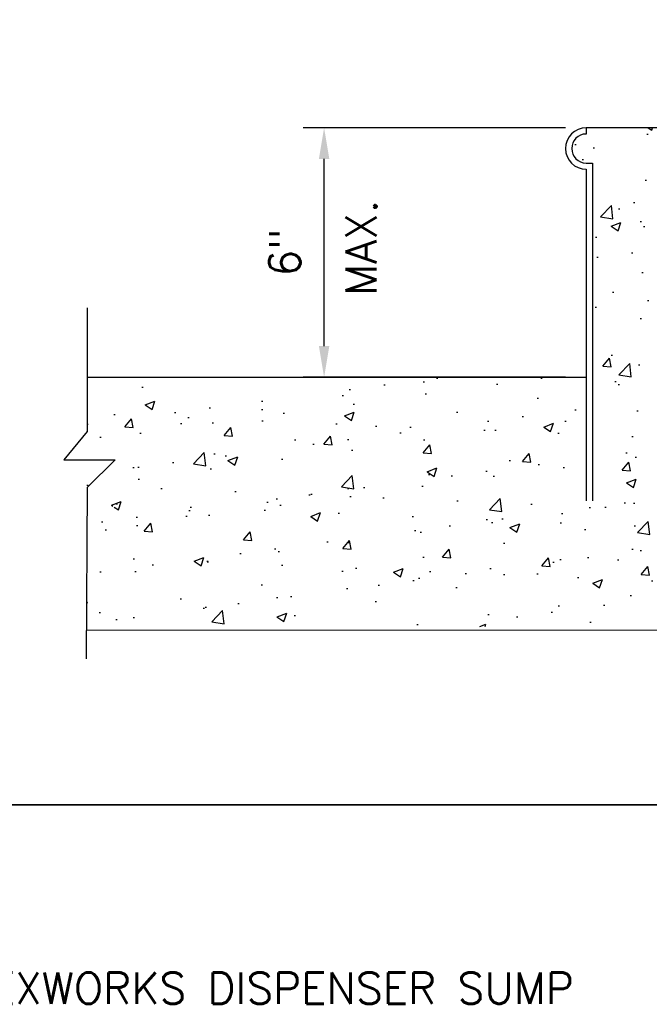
# Model space of a CAD drawing. Extents: x 1152 to 2559, y 156 to 782.
# Tile 49 of 111: x 2027 to 2043, y 493 to 516. Entities that reach past the tile are written whole.
import ezdxf

# ---------------------------------------------------------------- set-up
doc = ezdxf.new("R2010")
doc.units = 0
doc.header["$MEASUREMENT"] = 0
doc.header["$PDSIZE"] = 1
doc.layers.get('DEFPOINTS').update_dxf_attribs({"linetype": 'CONTINUOUS'})
for name, color, linetype in [('CONCRETE-HATCH', 2, 'CONTINUOUS'), ('CONCRETE-ISLAND', 6, 'CONTINUOUS'), ('DIM', 3, 'CONTINUOUS'), ('ISLANDFORM', 2, 'CONTINUOUS'), ('TEXT', 3, 'CONTINUOUS')]:
    doc.layers.add(name, color=color, linetype=linetype)
doc.layers.add('FREEZE-LINES', color=8, linetype='CONTINUOUS', plot=False)
doc.styles.add('SIMPLEX', font='simplex')
doc.dimstyles.new('DIM8', dxfattribs={"dimscale": 8, "dimtxt": 0.09375, "dimasz": 0.09375, "dimexe": 0.0625, "dimexo": 0.0625, "dimgap": 0.0625, "dimtad": 1, "dimdec": 4, "dimzin": 3, "dimdsep": 46, "dimlunit": 4, "dimtxsty": 'SIMPLEX', "dimcen": 0.0625, "dimclrd": 3, "dimclre": 3, "dimclrt": 3, "dimadec": 0, "dimazin": 0, "dimtfac": 1, "dimtdec": 4, "dimtofl": 0, "dimtmove": 0, "dimatfit": 3, "dimfxl": 1, "dimfrac": 2, "dimtolj": 1, "dimtzin": 3, "dimarcsym": 0})

# ---------------------------------------------------------------- blocks, each defined once
blk = doc.blocks.new('*D28')
at = {"layer": 'DEFPOINTS', "color": 0, "transparency": 16777216}
for p in [(2034.731, 513.789), (2041.033, 513.789), (2041.033, 507.789)]:
    blk.add_point(p, dxfattribs=at)
at = {"layer": 'DIM', "color": 3, "lineweight": -2, "transparency": 16777216}
for p, q in [((2040.533, 513.789), (2034.231, 513.789)), ((2034.731, 508.539), (2034.731, 513.039)), ((2040.533, 507.789), (2034.231, 507.789))]:
    blk.add_line(p, q, dxfattribs=at)
at = {"layer": 'DIM', "color": 3, "transparency": 16777216}
for points in [[(2034.606, 513.039), (2034.856, 513.039), (2034.731, 513.789)], [(2034.606, 508.539), (2034.856, 508.539), (2034.731, 507.789)]]:
    blk.add_solid(points, dxfattribs=at)
at = {"layer": 'DIM', "color": 3, "transparency": 16777216, "insert": (2033.785, 510.789), "char_height": 0.75, "attachment_point": 5, "rotation": 90, "style": 'SIMPLEX'}
blk.add_mtext('\\A1;6"', dxfattribs=at)

msp = doc.modelspace()

# ---------------------------------------------------------------- hatches: boundary and pattern name
at = {"layer": 'CONCRETE-HATCH', "linetype": 'Continuous'}
h = msp.add_hatch(dxfattribs=at)
h.set_pattern_fill('AR-CONC', color=256, scale=0.3333, style=0)
h.set_pattern_definition([(50, (2028.4735, 501.7895), (2.39063, -0.20915), [0.24998, -2.74973]), (355, (2028.4735, 501.7895), (-0.46246, 2.50706), [0.19998, -2.19978]), (100.451, (2028.6728, 501.772), (1.92817, 2.2979), [0.21245, -2.3369]), (46.184, (2028.4735, 502.456), (3.55711, -0.55167), [0.37496, -4.1246]), (96.636, (2028.77, 502.41), (3.11523, 3.24673), [0.31867, -3.50536]), (351.184, (2028.4735, 502.456), (3.11523, 3.24674), [0.29997, -3.29967]), (21, (2028.8068, 502.2894), (1.98949, -1.34193), [0.24998, -2.74973]), (326, (2028.8068, 502.2894), (0.81097, 2.41693), [0.19998, -2.19978]), (71.451, (2028.9726, 502.1776), (2.80046, 1.075), [0.21245, -2.3369]), (37.5, (2028.4735, 501.7895), (0.040529, 1.109535), [0, -2.173116, 0, -2.23311, 0, -2.20811]), (7.5, (2028.4735, 501.7895), (0.87681, 1.314574), [0, -1.273206, 0, -2.12312, 0, -0.841582]), (327.5, (2027.7303, 501.7895), (1.77923, -0.075175), [0, -0.83325, 0, -2.59974, 0, -3.449655]), (317.5, (2027.397, 501.7895), (1.94376, 0.33365), [0, -1.083225, 0, -1.726494, 0, -2.449755])])
edge = h.paths.add_edge_path()
edge.add_line((2056.59567, 512.56981), (2056.49044, 512.56981))
edge.add_line((2056.49044, 512.56981), (2056.49044, 512.50774))
edge.add_line((2056.49044, 512.50774), (2056.46615, 512.46457))
edge.add_line((2056.46615, 512.46457), (2056.18012, 512.46457))
edge.add_line((2056.18012, 512.46457), (2056.15313, 512.50774))
edge.add_line((2056.15313, 512.50774), (2056.15313, 512.60759))
edge.add_line((2056.15313, 512.60759), (2055.33147, 512.60759))
edge.add_line((2055.33147, 512.60759), (2055.31418, 512.62354))
edge.add_arc((2054.56528, 512.66409), 0.75, 270, 356.900794, ccw=False)
edge.add_line((2054.56528, 511.91409), (2053.81496, 511.91409))
edge.add_line((2053.81496, 511.91409), (2053.81496, 512.416))
edge.add_line((2053.81496, 512.416), (2054.56607, 512.416))
edge.add_arc((2054.56607, 512.666), 0.25, 270, 360)
edge.add_line((2054.81607, 512.666), (2054.81607, 513.20124))
edge.add_line((2054.81607, 513.20124), (2054.62988, 513.20124))
edge.add_line((2054.62988, 513.20124), (2054.55972, 513.2714))
edge.add_line((2054.55972, 513.2714), (2054.55972, 513.67076))
edge.add_line((2054.55972, 513.67076), (2054.58671, 513.67076))
edge.add_line((2054.58671, 513.67076), (2054.58671, 513.78949))
edge.add_line((2054.58671, 513.78949), (2054.54893, 513.78949))
edge.add_line((2054.54893, 513.78949), (2054.53544, 513.78949))
edge.add_line((2054.53544, 513.78949), (2041.03288, 513.78949))
edge.add_line((2041.03288, 513.78949), (2041.03288, 513.63997))
edge.add_arc((2041.03288, 513.29109), 0.34888, 90, 270)
edge.add_line((2041.03288, 512.94221), (2041.1824, 512.94221))
edge.add_line((2041.1824, 512.94221), (2041.1824, 504.81834))
edge.add_line((2041.1824, 504.81834), (2041.03288, 504.81834))
edge.add_line((2041.03288, 504.81834), (2041.03288, 507.78949))
edge.add_line((2041.03288, 507.78949), (2029.03288, 507.78949))
edge.add_line((2029.03288, 507.78949), (2029.03288, 505.37142))
edge.add_line((2029.03288, 505.37142), (2028.47354, 504.68468))
edge.add_line((2028.47354, 504.68468), (2029.70876, 504.68468))
edge.add_line((2029.70876, 504.68468), (2029.03288, 504.02534))
edge.add_line((2029.03288, 504.02534), (2029.03288, 501.78949))
edge.add_line((2029.03288, 501.78949), (2057.16497, 501.78949))
edge.add_line((2057.16497, 501.78949), (2056.88935, 509.78652))
edge.add_arc((2054.69611, 516.84591), 7.39225, 247.267395, 287.259144, ccw=False)
edge.add_line((2051.83952, 510.0279), (2051.53075, 510.0279))
edge.add_line((2051.53075, 510.0279), (2051.53075, 509.93616))
edge.add_line((2051.53075, 509.93616), (2051.6198, 509.93616))
edge.add_line((2051.6198, 509.93616), (2051.64409, 509.90917))
edge.add_line((2051.64409, 509.90917), (2051.64409, 509.83902))
edge.add_line((2051.64409, 509.83902), (2051.6198, 509.81203))
edge.add_line((2051.6198, 509.81203), (2051.53075, 509.81203))
edge.add_line((2051.53075, 509.81203), (2051.53075, 509.57727))
edge.add_line((2051.53075, 509.57727), (2051.51187, 509.56108))
edge.add_line((2051.51187, 509.56108), (2051.38774, 509.56108))
edge.add_line((2051.38774, 509.56108), (2051.36885, 509.57727))
edge.add_line((2051.36885, 509.57727), (2051.36885, 509.81203))
edge.add_line((2051.36885, 509.81203), (2051.2825, 509.81203))
edge.add_line((2051.2825, 509.81203), (2051.25552, 509.83902))
edge.add_line((2051.25552, 509.83902), (2051.25552, 509.90917))
edge.add_line((2051.25552, 509.90917), (2051.2825, 509.93616))
edge.add_line((2051.2825, 509.93616), (2051.36885, 509.93616))
edge.add_line((2051.36885, 509.93616), (2051.36885, 510.0279))
edge.add_line((2051.36885, 510.0279), (2051.07472, 510.0279))
edge.add_line((2051.07472, 510.0279), (2051.07472, 510.18441))
edge.add_line((2051.07472, 510.18441), (2051.91496, 510.18441))
edge.add_arc((2051.91663, 509.77965), 0.40476, 89.764217, 90.235783, ccw=False)
edge.add_line((2051.91829, 510.18441), (2056.59567, 510.18441))
edge.add_line((2056.59567, 510.18441), (2056.70091, 510.18441))
edge.add_line((2056.70091, 510.18441), (2056.70091, 510.28965))
edge.add_line((2056.70091, 510.28965), (2056.70091, 512.56981))
edge.add_line((2056.70091, 512.56981), (2056.59567, 512.56981))
edge = h.paths.add_edge_path(flags=16)
edge.add_line((2051.53615, 510.41535), (2051.53615, 510.34092))
edge.add_line((2051.53615, 510.34092), (2051.36345, 510.34092))
edge.add_line((2051.36345, 510.34092), (2051.36345, 510.41535))
edge.add_arc((2051.4498, 510.2087), 0.22397, 112.677481, 134.330262)
edge.add_line((2051.29329, 510.36891), (2051.29329, 510.30854))
edge.add_line((2051.29329, 510.30854), (2056.66752, 509.72351))
edge.add_line((2056.66752, 509.72351), (2056.84562, 509.72351))
edge.add_line((2056.84562, 509.72351), (2051.60631, 510.30854))
edge.add_line((2051.60631, 510.30854), (2051.60631, 510.36891))
edge.add_arc((2051.4498, 510.2087), 0.22397, 45.669738, 67.322519)

# ---------------------------------------------------------------- linework, layer by layer
at = {"layer": 'CONCRETE-ISLAND', "linetype": 'Continuous'}
for p, q in [((2059.12789, 513.78949), (2041.03288, 513.78949)), ((2029.03288, 507.78949), (2041.03288, 507.78949)), ((2056.99809, 501.71176), (2029.01144, 501.69511))]:
    msp.add_line(p, q, dxfattribs=at)
msp.add_lwpolyline([(2029.03288, 509.45526), (2029.03288, 506.48537), (2028.47354, 505.79863), (2029.70876, 505.79863), (2029.03288, 505.13928), (2029.00719, 501.0123)], dxfattribs=at)
at = {"layer": 'FREEZE-LINES', "color": 8, "linetype": 'Continuous'}
for p, q in [((1946.27081, 497.50479), (2186.27081, 497.50479)), ((2186.32503, 497.50479), (1946.32503, 497.50479))]:
    msp.add_line(p, q, dxfattribs=at)
at = {"layer": 'ISLANDFORM'}
for p, q in [((2041.03288, 513.78949), (2041.03288, 513.63997)), ((2041.03288, 512.94221), (2041.1824, 512.94221)), ((2041.1824, 512.94221), (2041.1824, 504.81834)), ((2041.03288, 512.7927), (2041.03288, 504.81834))]:
    msp.add_line(p, q, dxfattribs=at)
for radius in [0.4984, 0.34888]:
    msp.add_arc((2041.03288, 513.29109), radius, 90, 270, dxfattribs=at)

# ---------------------------------------------------------------- texts
at = {"layer": 'DIM', "color": 3, "insert": (2035.61887, 510.90173), "char_height": 0.75, "attachment_point": 5, "rotation": 90, "style": 'SIMPLEX'}
msp.add_mtext('\\A1;MAX.', dxfattribs=at)
at = {"layer": 'TEXT', "insert": (2025.56465, 493.46609), "char_height": 0.75, "width": 21.6020214, "attachment_point": 1, "style": 'SIMPLEX'}
msp.add_mtext('\\pt2.16;FLEXWORKS DISPENSER SUMP', dxfattribs=at)

# ---------------------------------------------------------------- dimensions: what is measured, and where the dimension line sits
at = {"layer": 'DIM'}
dim = msp.add_linear_dim(base=(2034.73145, 513.78949), p1=(2041.03288, 507.78949), p2=(2041.03288, 513.78949), angle=90, dimstyle='DIM8', dxfattribs=at)
dim.commit()
dim.dimension.update_dxf_attribs({"geometry": '*D28', "text_midpoint": (2033.78502, 510.78949)})

# ---------------------------------------------------------------- leaders
at = {"layer": 'TEXT'}
msp.add_leader([(2064.18696, 515.63622), (2050.23837, 520.43598), (2041.11692, 520.43598)], dimstyle='DIM8', dxfattribs=at)

doc.saveas('drawing.dxf')
